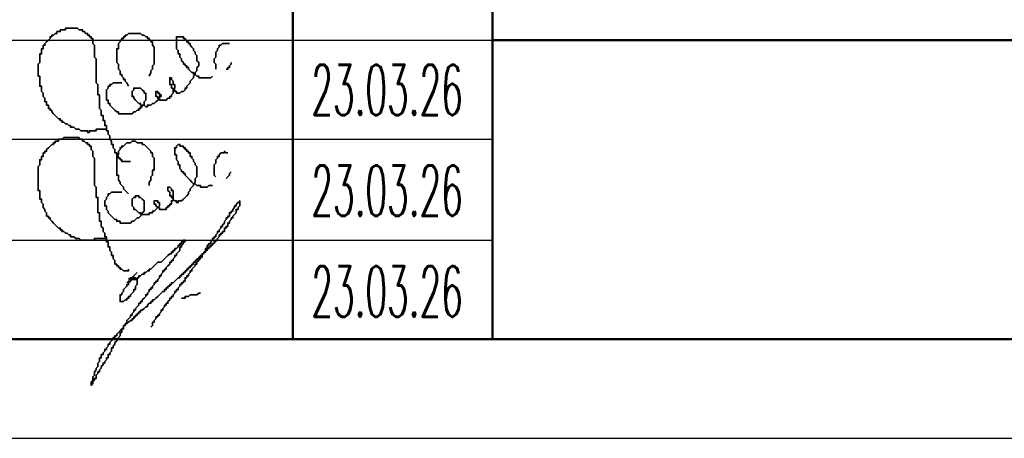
# Model space of a CAD drawing. Extents: x -832 to 0, y 8 to 595.
# Tile 4 of 20: x -147 to -98, y 8 to 29. Entities that reach past the tile are written whole.
import ezdxf

# ---------------------------------------------------------------- set-up
doc = ezdxf.new("R2010")
doc.units = 0
doc.layers.get('0').update_dxf_attribs({"lineweight": 25})
doc.styles.add('simplex.shx', font='simplex.shx', dxfattribs={"width": 0.9, "height": 2})

msp = doc.modelspace()

# ---------------------------------------------------------------- linework, layer by layer
msp.add_line((-832.019, 7.789), (0, 7.789))
at = {"color": 7, "lineweight": 50, "flags": 128}
for points in [[(-133.519, 67.141), (-133.519, 12.7)], [(-123.613, 12.7), (-123.613, 67.141)], [(-4.911, 27.517), (-123.613, 27.517)], [(-4.911, 12.7), (-812.207, 12.7)]]:
    msp.add_lwpolyline(points, dxfattribs=at)
at = {"color": 7, "lineweight": 35, "flags": 128}
for points in [[(-141.563, 21.505), (-141.647, 21.505), (-141.732, 21.505), (-141.817, 21.505), (-141.901, 21.505), (-141.986, 21.505), (-141.986, 21.59), (-142.071, 21.59), (-142.071, 21.675), (-142.155, 21.675), (-142.155, 21.759), (-142.24, 21.759), (-142.24, 21.844), (-142.24, 21.929), (-142.325, 21.929), (-142.325, 22.013), (-142.325, 22.098), (-142.409, 22.183), (-142.409, 22.267), (-142.409, 22.352), (-142.494, 22.352), (-142.494, 22.437), (-142.494, 22.521), (-142.579, 22.606), (-142.579, 22.691), (-142.579, 22.775), (-142.663, 22.86), (-142.663, 22.945), (-142.663, 23.029), (-142.748, 23.029), (-142.748, 23.114), (-142.748, 23.199), (-142.748, 23.283), (-142.833, 23.283), (-142.833, 23.368), (-142.833, 23.453), (-142.833, 23.537), (-142.917, 23.537), (-142.917, 23.622), (-142.917, 23.707), (-142.917, 23.791), (-143.002, 23.791), (-143.002, 23.876), (-143.002, 23.961), (-143.002, 24.045), (-143.087, 24.13), (-143.087, 24.215), (-143.087, 24.299), (-143.087, 24.384), (-143.087, 24.469), (-143.087, 24.553), (-143.087, 24.638), (-143.087, 24.723), (-143.087, 24.807), (-143.171, 24.807), (-143.171, 24.892), (-143.171, 24.977), (-143.171, 25.061), (-143.171, 25.146), (-143.171, 25.231), (-143.171, 25.315), (-143.256, 25.4), (-143.256, 25.485), (-143.256, 25.569), (-143.256, 25.654), (-143.256, 25.739), (-143.256, 25.823), (-143.256, 25.908), (-143.256, 25.993), (-143.256, 26.077), (-143.256, 26.162), (-143.256, 26.247), (-143.256, 26.331), (-143.256, 26.416), (-143.256, 26.501), (-143.256, 26.585), (-143.341, 26.67), (-143.341, 26.755), (-143.341, 26.839), (-143.341, 26.924), (-143.341, 27.009), (-143.341, 27.093), (-143.341, 27.178), (-143.341, 27.263), (-143.425, 27.347), (-143.425, 27.432), (-143.425, 27.517), (-143.425, 27.601), (-143.51, 27.601), (-143.51, 27.686), (-143.595, 27.686), (-143.595, 27.771), (-143.679, 27.771), (-143.679, 27.855), (-143.764, 27.855), (-143.849, 27.94), (-143.933, 27.94), (-143.933, 28.025), (-144.018, 28.025), (-144.103, 28.025), (-144.187, 28.109), (-144.272, 28.109), (-144.357, 28.109), (-144.441, 28.109), (-144.526, 28.109), (-144.611, 28.109), (-144.695, 28.109), (-144.78, 28.109), (-144.78, 28.025), (-144.865, 28.025), (-144.949, 28.025), (-145.034, 28.025), (-145.034, 27.94), (-145.119, 27.94), (-145.203, 27.94), (-145.203, 27.855), (-145.288, 27.855), (-145.373, 27.771), (-145.457, 27.771), (-145.457, 27.686), (-145.542, 27.686), (-145.542, 27.601), (-145.627, 27.517), (-145.711, 27.432), (-145.796, 27.347), (-145.796, 27.263), (-145.881, 27.263), (-145.881, 27.178), (-145.881, 27.093), (-145.965, 27.093), (-145.965, 27.009), (-145.965, 26.924), (-145.965, 26.839), (-146.05, 26.839), (-146.05, 26.755), (-146.05, 26.67), (-146.05, 26.585), (-146.05, 26.501), (-146.05, 26.416), (-146.135, 26.331), (-146.135, 26.247), (-146.135, 26.162), (-146.135, 26.077), (-146.135, 25.993), (-146.135, 25.908), (-146.135, 25.823), (-146.135, 25.739), (-146.05, 25.739), (-146.05, 25.654), (-146.05, 25.569), (-146.05, 25.485), (-146.05, 25.4), (-146.05, 25.315), (-146.05, 25.231), (-145.965, 25.231), (-145.965, 25.146), (-145.965, 25.061), (-145.965, 24.977), (-145.881, 24.892), (-145.881, 24.807), (-145.881, 24.723)], [(-140.631, 25.739), (-140.547, 25.908), (-140.547, 25.993), (-140.462, 26.077), (-140.462, 26.162), (-140.462, 26.247), (-140.377, 26.331), (-140.377, 26.416), (-140.377, 26.501), (-140.377, 26.585), (-140.377, 26.67), (-140.377, 26.755), (-140.377, 26.839), (-140.377, 26.924), (-140.377, 27.009), (-140.377, 27.093), (-140.377, 27.178), (-140.462, 27.263), (-140.462, 27.347), (-140.462, 27.432), (-140.547, 27.432), (-140.547, 27.517), (-140.631, 27.517), (-140.631, 27.601), (-140.716, 27.601), (-140.716, 27.686), (-140.801, 27.686), (-140.885, 27.771), (-140.97, 27.771), (-141.055, 27.855), (-141.139, 27.855), (-141.224, 27.855), (-141.309, 27.855), (-141.393, 27.855), (-141.478, 27.855), (-141.563, 27.855), (-141.647, 27.855), (-141.732, 27.771), (-141.817, 27.771), (-141.817, 27.686), (-141.901, 27.686), (-141.901, 27.601), (-141.986, 27.601), (-141.986, 27.517), (-142.071, 27.517), (-142.071, 27.432), (-142.155, 27.347), (-142.155, 27.263), (-142.155, 27.178), (-142.155, 27.093), (-142.24, 27.093), (-142.24, 27.009), (-142.24, 26.924), (-142.24, 26.839), (-142.24, 26.755), (-142.24, 26.67), (-142.24, 26.585), (-142.24, 26.501), (-142.24, 26.416), (-142.155, 26.331), (-142.155, 26.247), (-142.155, 26.162), (-142.155, 26.077), (-142.071, 25.993), (-142.071, 25.908), (-142.071, 25.823), (-141.986, 25.823), (-141.986, 25.739), (-141.901, 25.654), (-141.901, 25.569), (-141.817, 25.569), (-141.817, 25.485), (-141.732, 25.4), (-141.647, 25.231)], [(-138.261, 25.993), (-138.261, 26.077), (-138.261, 26.162), (-138.176, 26.247), (-138.176, 26.331), (-138.176, 26.416), (-138.261, 26.501), (-138.261, 26.585), (-138.261, 26.67), (-138.261, 26.755), (-138.345, 26.839), (-138.345, 26.924), (-138.43, 27.009), (-138.43, 27.093), (-138.515, 27.178), (-138.599, 27.263), (-138.599, 27.347), (-138.684, 27.347), (-138.684, 27.432), (-138.769, 27.432), (-138.769, 27.517), (-138.853, 27.517), (-138.853, 27.601), (-138.938, 27.601), (-138.938, 27.686), (-139.023, 27.686), (-139.107, 27.686), (-139.192, 27.686), (-139.277, 27.686), (-139.277, 27.601), (-139.277, 27.517), (-139.277, 27.432), (-139.277, 27.347), (-139.277, 27.263), (-139.277, 27.178), (-139.277, 27.093), (-139.192, 27.009), (-139.192, 26.924), (-139.192, 26.839), (-139.107, 26.839), (-139.107, 26.755), (-139.107, 26.67), (-139.023, 26.585), (-139.023, 26.501), (-138.938, 26.416), (-138.938, 26.331), (-138.853, 26.331), (-138.853, 26.247), (-138.769, 26.247), (-138.769, 26.162), (-138.684, 26.162), (-138.684, 26.077), (-138.599, 25.993), (-138.515, 25.908), (-138.43, 25.908), (-138.43, 25.823), (-138.345, 25.823), (-138.261, 25.739), (-138.176, 25.739), (-138.176, 25.654), (-138.091, 25.654), (-138.007, 25.654), (-137.922, 25.654), (-137.837, 25.654), (-137.753, 25.654), (-137.583, 25.654), (-137.499, 25.739)], [(-136.652, 27.347), (-136.737, 27.347), (-136.821, 27.347), (-136.906, 27.347), (-136.991, 27.347), (-137.075, 27.263), (-137.16, 27.263), (-137.16, 27.178), (-137.245, 27.093), (-137.245, 27.009), (-137.329, 26.924), (-137.329, 26.839), (-137.329, 26.755), (-137.329, 26.67), (-137.414, 26.585), (-137.414, 26.501), (-137.414, 26.416), (-137.329, 26.331), (-137.329, 26.247), (-137.329, 26.077)], [(-136.821, 26.077), (-136.737, 26.077), (-136.737, 26.162), (-136.652, 26.162), (-136.652, 26.247), (-136.567, 26.331), (-136.567, 26.416)], [(-141.986, 25.4), (-142.155, 25.4), (-142.24, 25.4), (-142.325, 25.4), (-142.409, 25.4), (-142.494, 25.315), (-142.579, 25.315), (-142.579, 25.231), (-142.663, 25.231), (-142.663, 25.146), (-142.748, 25.061), (-142.748, 24.977), (-142.748, 24.892), (-142.748, 24.807), (-142.748, 24.723), (-142.748, 24.638), (-142.748, 24.553), (-142.663, 24.553), (-142.663, 24.469), (-142.663, 24.384), (-142.579, 24.384), (-142.579, 24.299), (-142.494, 24.215), (-142.409, 24.13), (-142.325, 24.045), (-142.24, 23.961), (-142.155, 23.961), (-142.155, 23.876), (-142.071, 23.876), (-141.986, 23.876), (-141.901, 23.876), (-141.817, 23.876), (-141.732, 23.876), (-141.647, 23.876), (-141.563, 23.876), (-141.478, 23.876), (-141.393, 23.961), (-141.309, 23.961), (-141.224, 24.045), (-141.139, 24.045), (-141.139, 24.13), (-141.055, 24.13), (-141.055, 24.215), (-140.97, 24.215), (-140.97, 24.299), (-140.885, 24.299), (-140.885, 24.384), (-140.885, 24.469), (-140.801, 24.553), (-140.801, 24.638), (-140.801, 24.723), (-140.801, 24.807), (-140.801, 24.892), (-140.885, 24.892), (-140.885, 24.977), (-140.97, 25.061), (-141.055, 25.146), (-141.139, 25.146), (-141.224, 25.146), (-141.309, 25.146), (-141.393, 25.146), (-141.393, 25.061), (-141.478, 24.977), (-141.478, 24.892), (-141.478, 24.807), (-141.478, 24.723), (-141.393, 24.723), (-141.393, 24.638), (-141.309, 24.553), (-141.224, 24.469), (-141.139, 24.384), (-141.055, 24.384), (-141.055, 24.299), (-140.97, 24.299), (-140.885, 24.299), (-140.801, 24.215), (-140.716, 24.215), (-140.716, 24.299), (-140.631, 24.299), (-140.547, 24.299), (-140.462, 24.384), (-140.377, 24.384), (-140.293, 24.469), (-140.208, 24.553), (-140.123, 24.638), (-140.123, 24.723), (-140.039, 24.723), (-140.039, 24.807), (-140.123, 24.807), (-140.123, 24.892), (-140.208, 24.892), (-140.208, 24.977), (-140.293, 24.977), (-140.293, 24.892), (-140.293, 24.807), (-140.293, 24.723), (-140.208, 24.723), (-140.208, 24.638), (-140.123, 24.638), (-140.123, 24.553), (-140.039, 24.553), (-139.954, 24.553), (-139.869, 24.553), (-139.785, 24.553), (-139.7, 24.638), (-139.615, 24.638), (-139.615, 24.723), (-139.531, 24.723), (-139.531, 24.807), (-139.446, 24.892), (-139.446, 24.977), (-139.446, 25.061), (-139.361, 25.146), (-139.361, 25.231), (-139.361, 25.315), (-139.446, 25.315), (-139.446, 25.4), (-139.446, 25.485), (-139.531, 25.569), (-139.531, 25.654), (-139.615, 25.654), (-139.615, 25.569), (-139.615, 25.485), (-139.615, 25.4), (-139.615, 25.315), (-139.531, 25.315), (-139.531, 25.231), (-139.531, 25.146), (-139.446, 25.146), (-139.446, 25.061), (-139.361, 25.061), (-139.361, 24.977), (-139.277, 24.977), (-139.277, 24.892), (-139.192, 24.892), (-139.107, 24.892), (-139.023, 24.977), (-138.938, 24.977), (-138.853, 25.061), (-138.853, 25.146), (-138.769, 25.146), (-138.769, 25.231), (-138.684, 25.315), (-138.599, 25.4), (-138.599, 25.485), (-138.515, 25.569), (-138.43, 25.654), (-138.43, 25.739), (-138.345, 25.823), (-138.345, 25.908), (-138.261, 25.993)], [(-145.881, 24.723), (-145.796, 24.638), (-145.796, 24.553), (-145.796, 24.469), (-145.711, 24.469), (-145.711, 24.384), (-145.711, 24.299), (-145.627, 24.299), (-145.627, 24.215), (-145.627, 24.13), (-145.542, 24.13), (-145.542, 24.045), (-145.457, 24.045), (-145.457, 23.961), (-145.373, 23.876), (-145.288, 23.791), (-145.203, 23.707), (-145.119, 23.622), (-145.034, 23.622), (-145.034, 23.537), (-144.949, 23.537), (-144.949, 23.453), (-144.865, 23.453), (-144.78, 23.368), (-144.695, 23.368), (-144.611, 23.283), (-144.526, 23.283), (-144.526, 23.199), (-144.441, 23.199), (-144.357, 23.199), (-144.272, 23.114), (-144.187, 23.114), (-144.103, 23.114), (-144.018, 23.029), (-143.933, 23.029), (-143.849, 23.029), (-143.764, 23.029), (-143.679, 23.029), (-143.679, 22.945), (-143.595, 22.945), (-143.595, 23.029), (-143.51, 23.029), (-143.425, 23.029), (-143.341, 23.029), (-143.256, 23.029), (-143.256, 23.114), (-143.171, 23.114), (-143.087, 23.114), (-143.002, 23.114), (-142.833, 23.114), (-142.748, 23.114)], [(-141.647, 16.171), (-141.647, 16.087), (-141.732, 16.087), (-141.817, 16.087), (-141.901, 16.087), (-141.986, 16.171), (-142.071, 16.171), (-142.071, 16.256), (-142.155, 16.256), (-142.155, 16.341), (-142.24, 16.341), (-142.24, 16.425), (-142.325, 16.425), (-142.325, 16.51), (-142.325, 16.595), (-142.409, 16.679), (-142.409, 16.764), (-142.409, 16.849), (-142.494, 16.849), (-142.494, 16.933), (-142.494, 17.018), (-142.579, 17.103), (-142.579, 17.187), (-142.579, 17.272), (-142.663, 17.272), (-142.663, 17.357), (-142.663, 17.441), (-142.663, 17.526), (-142.748, 17.526), (-142.748, 17.611), (-142.748, 17.695), (-142.748, 17.78), (-142.833, 17.78), (-142.833, 17.865), (-142.833, 17.949), (-142.917, 18.034), (-142.917, 18.119), (-142.917, 18.203), (-143.002, 18.288), (-143.002, 18.373), (-143.002, 18.457), (-143.002, 18.542), (-143.087, 18.542), (-143.087, 18.627), (-143.087, 18.711), (-143.087, 18.796), (-143.087, 18.881), (-143.087, 18.965), (-143.171, 18.965), (-143.171, 19.05), (-143.171, 19.135), (-143.171, 19.219), (-143.171, 19.304), (-143.171, 19.389), (-143.171, 19.473), (-143.171, 19.558), (-143.171, 19.643), (-143.171, 19.727), (-143.256, 19.727), (-143.256, 19.812), (-143.256, 19.897), (-143.256, 19.981), (-143.256, 20.066), (-143.256, 20.151), (-143.256, 20.235), (-143.341, 20.32), (-143.341, 20.405), (-143.341, 20.489), (-143.341, 20.574), (-143.341, 20.659), (-143.341, 20.743), (-143.341, 20.828), (-143.341, 20.913), (-143.341, 20.997), (-143.341, 21.082), (-143.341, 21.167), (-143.341, 21.251), (-143.341, 21.336), (-143.341, 21.421), (-143.341, 21.505), (-143.341, 21.59), (-143.341, 21.675), (-143.425, 21.759), (-143.425, 21.844), (-143.425, 21.929), (-143.425, 22.013), (-143.51, 22.098), (-143.51, 22.183), (-143.51, 22.267), (-143.595, 22.267), (-143.595, 22.352), (-143.679, 22.352), (-143.679, 22.437), (-143.764, 22.437), (-143.849, 22.521), (-143.933, 22.521), (-143.933, 22.606), (-144.018, 22.606), (-144.103, 22.606), (-144.103, 22.691), (-144.187, 22.691), (-144.272, 22.691), (-144.357, 22.691), (-144.441, 22.691), (-144.526, 22.691), (-144.611, 22.691), (-144.695, 22.691), (-144.78, 22.691), (-144.865, 22.691), (-144.949, 22.606), (-145.034, 22.606), (-145.119, 22.606), (-145.119, 22.521), (-145.203, 22.521), (-145.288, 22.521), (-145.288, 22.437), (-145.373, 22.437), (-145.373, 22.352), (-145.457, 22.352), (-145.542, 22.267), (-145.627, 22.183), (-145.711, 22.098), (-145.711, 22.013), (-145.796, 22.013), (-145.796, 21.929), (-145.881, 21.929), (-145.881, 21.844), (-145.881, 21.759), (-145.965, 21.759), (-145.965, 21.675), (-145.965, 21.59), (-146.05, 21.59), (-146.05, 21.505), (-146.05, 21.421), (-146.05, 21.336), (-146.135, 21.251), (-146.135, 21.167), (-146.135, 21.082), (-146.135, 20.997), (-146.135, 20.913), (-146.135, 20.828), (-146.135, 20.743), (-146.135, 20.659), (-146.135, 20.574), (-146.135, 20.489), (-146.135, 20.405), (-146.135, 20.32), (-146.135, 20.235), (-146.135, 20.151), (-146.135, 20.066), (-146.05, 20.066), (-146.05, 19.981), (-146.05, 19.897), (-146.05, 19.812), (-146.05, 19.727), (-146.05, 19.643), (-145.965, 19.643), (-145.965, 19.558), (-145.965, 19.473), (-145.881, 19.389)], [(-140.631, 20.32), (-140.631, 20.489), (-140.547, 20.574), (-140.547, 20.743), (-140.462, 20.828), (-140.462, 20.913), (-140.462, 20.997), (-140.462, 21.082), (-140.377, 21.082), (-140.377, 21.167), (-140.377, 21.251), (-140.377, 21.336), (-140.377, 21.421), (-140.377, 21.505), (-140.377, 21.59), (-140.377, 21.675), (-140.462, 21.759), (-140.462, 21.844), (-140.462, 21.929), (-140.547, 21.929), (-140.547, 22.013), (-140.631, 22.098), (-140.716, 22.183), (-140.801, 22.267), (-140.885, 22.352), (-140.97, 22.352), (-140.97, 22.437), (-141.055, 22.437), (-141.139, 22.437), (-141.224, 22.437), (-141.309, 22.521), (-141.393, 22.521), (-141.478, 22.521), (-141.563, 22.437), (-141.647, 22.437), (-141.732, 22.437), (-141.817, 22.352), (-141.901, 22.267), (-141.986, 22.267), (-141.986, 22.183), (-142.071, 22.183), (-142.071, 22.098), (-142.155, 22.013), (-142.155, 21.929), (-142.155, 21.844), (-142.24, 21.844), (-142.24, 21.759), (-142.24, 21.675), (-142.24, 21.59), (-142.24, 21.505), (-142.24, 21.421), (-142.24, 21.336), (-142.24, 21.251), (-142.24, 21.167), (-142.24, 21.082), (-142.24, 20.997), (-142.24, 20.913), (-142.24, 20.828), (-142.155, 20.828), (-142.155, 20.743), (-142.155, 20.659), (-142.155, 20.574), (-142.071, 20.489), (-142.071, 20.405), (-141.986, 20.32), (-141.901, 20.235), (-141.901, 20.151), (-141.817, 20.066), (-141.732, 19.981), (-141.647, 19.897)], [(-138.345, 20.574), (-138.345, 20.659), (-138.261, 20.743), (-138.261, 20.828), (-138.261, 20.913), (-138.261, 20.997), (-138.261, 21.082), (-138.261, 21.167), (-138.261, 21.251), (-138.345, 21.336), (-138.345, 21.421), (-138.43, 21.505), (-138.43, 21.59), (-138.515, 21.675), (-138.515, 21.759), (-138.599, 21.759), (-138.599, 21.844), (-138.599, 21.929), (-138.684, 21.929), (-138.684, 22.013), (-138.769, 22.013), (-138.769, 22.098), (-138.853, 22.098), (-138.853, 22.183), (-138.938, 22.183), (-138.938, 22.267), (-139.023, 22.267), (-139.107, 22.267), (-139.107, 22.352), (-139.192, 22.352), (-139.277, 22.267), (-139.277, 22.183), (-139.361, 22.183), (-139.361, 22.098), (-139.361, 22.013), (-139.361, 21.929), (-139.361, 21.844), (-139.277, 21.844), (-139.277, 21.759), (-139.277, 21.675), (-139.277, 21.59), (-139.192, 21.505), (-139.192, 21.421), (-139.192, 21.336), (-139.107, 21.336), (-139.107, 21.251), (-139.107, 21.167), (-139.023, 21.082), (-139.023, 20.997), (-138.938, 20.997), (-138.938, 20.913), (-138.853, 20.913), (-138.853, 20.828), (-138.769, 20.743), (-138.684, 20.659), (-138.599, 20.574), (-138.515, 20.489), (-138.43, 20.405), (-138.345, 20.405), (-138.261, 20.32), (-138.176, 20.32), (-138.091, 20.32), (-138.091, 20.235), (-138.007, 20.235), (-137.922, 20.235), (-137.837, 20.235), (-137.753, 20.235), (-137.668, 20.32), (-137.499, 20.32)], [(-136.737, 21.929), (-136.821, 21.929), (-136.906, 22.013), (-136.906, 21.929), (-136.991, 21.929), (-137.075, 21.929), (-137.16, 21.844), (-137.16, 21.759), (-137.245, 21.759), (-137.245, 21.675), (-137.329, 21.59), (-137.329, 21.505), (-137.329, 21.421), (-137.414, 21.336), (-137.414, 21.251), (-137.414, 21.167), (-137.414, 21.082), (-137.414, 20.997), (-137.414, 20.913), (-137.414, 20.828), (-137.329, 20.743)], [(-136.821, 20.659), (-136.737, 20.743), (-136.652, 20.828), (-136.652, 20.913), (-136.567, 20.997)], [(-141.986, 19.981), (-142.155, 19.981), (-142.24, 19.981), (-142.409, 19.981), (-142.494, 19.981), (-142.579, 19.897), (-142.663, 19.897), (-142.663, 19.812), (-142.748, 19.727), (-142.748, 19.643), (-142.833, 19.558), (-142.833, 19.473), (-142.833, 19.389), (-142.833, 19.304), (-142.748, 19.304), (-142.748, 19.219), (-142.748, 19.135), (-142.663, 19.05), (-142.663, 18.965), (-142.579, 18.881), (-142.494, 18.796), (-142.409, 18.711), (-142.325, 18.627), (-142.24, 18.627), (-142.24, 18.542), (-142.155, 18.542), (-142.071, 18.542), (-142.071, 18.457), (-141.986, 18.457), (-141.901, 18.457), (-141.817, 18.457), (-141.732, 18.457), (-141.647, 18.457), (-141.563, 18.457), (-141.478, 18.542), (-141.393, 18.542), (-141.309, 18.627), (-141.224, 18.711), (-141.139, 18.711), (-141.055, 18.796), (-140.97, 18.881), (-140.97, 18.965), (-140.885, 19.05), (-140.885, 19.135), (-140.885, 19.219), (-140.885, 19.304), (-140.885, 19.389), (-140.885, 19.473), (-140.885, 19.558), (-140.97, 19.643), (-141.055, 19.727), (-141.139, 19.727), (-141.139, 19.812), (-141.224, 19.812), (-141.309, 19.812), (-141.309, 19.727), (-141.393, 19.727), (-141.478, 19.643), (-141.478, 19.558), (-141.478, 19.473), (-141.478, 19.389), (-141.478, 19.304), (-141.393, 19.219), (-141.393, 19.135), (-141.309, 19.135), (-141.224, 19.05), (-141.139, 18.965), (-141.055, 18.965), (-141.055, 18.881), (-140.97, 18.881), (-140.885, 18.881), (-140.801, 18.881), (-140.716, 18.881), (-140.631, 18.881), (-140.631, 18.965), (-140.547, 18.965), (-140.462, 18.965), (-140.462, 19.05), (-140.377, 19.05), (-140.293, 19.135), (-140.208, 19.219), (-140.123, 19.304), (-140.123, 19.389), (-140.123, 19.473), (-140.208, 19.473), (-140.208, 19.558), (-140.293, 19.558), (-140.377, 19.558), (-140.377, 19.473), (-140.377, 19.389), (-140.293, 19.389), (-140.293, 19.304), (-140.208, 19.219), (-140.123, 19.219), (-140.123, 19.135), (-140.039, 19.135), (-139.954, 19.135), (-139.869, 19.135), (-139.785, 19.135), (-139.785, 19.219), (-139.7, 19.219), (-139.7, 19.304), (-139.615, 19.304), (-139.615, 19.389), (-139.531, 19.389), (-139.531, 19.473), (-139.531, 19.558), (-139.446, 19.558), (-139.446, 19.643), (-139.446, 19.727), (-139.446, 19.812), (-139.446, 19.897), (-139.446, 19.981), (-139.446, 20.066), (-139.531, 20.066), (-139.531, 20.151), (-139.615, 20.235), (-139.7, 20.235), (-139.7, 20.151), (-139.7, 20.066), (-139.615, 19.981), (-139.615, 19.897), (-139.615, 19.812), (-139.531, 19.812), (-139.531, 19.727), (-139.446, 19.643), (-139.361, 19.558), (-139.277, 19.558), (-139.277, 19.473), (-139.192, 19.473), (-139.192, 19.558), (-139.107, 19.558), (-139.023, 19.558), (-138.938, 19.643), (-138.853, 19.727), (-138.769, 19.812), (-138.684, 19.897), (-138.684, 19.981), (-138.599, 20.066), (-138.599, 20.151), (-138.515, 20.235), (-138.43, 20.32), (-138.43, 20.405), (-138.345, 20.489), (-138.345, 20.574)], [(-143.171, 11.43), (-143.171, 11.515), (-143.087, 11.599), (-143.087, 11.684), (-143.087, 11.769), (-143.002, 11.769), (-143.002, 11.853), (-143.002, 11.938), (-142.917, 11.938), (-142.917, 12.023), (-142.833, 12.107), (-142.833, 12.192), (-142.748, 12.192), (-142.748, 12.277), (-142.663, 12.361), (-142.663, 12.446), (-142.579, 12.446), (-142.579, 12.531), (-142.494, 12.615), (-142.409, 12.7), (-142.409, 12.785), (-142.325, 12.785), (-142.325, 12.869), (-142.24, 12.869), (-142.24, 12.954), (-142.155, 13.039), (-142.071, 13.123), (-141.986, 13.208), (-141.901, 13.293), (-141.901, 13.377), (-141.817, 13.377), (-141.817, 13.462), (-141.732, 13.462), (-141.647, 13.547), (-141.563, 13.631), (-141.478, 13.631), (-141.478, 13.716), (-141.393, 13.716), (-141.393, 13.801), (-141.309, 13.801), (-141.309, 13.885), (-141.224, 13.885), (-141.224, 13.97), (-141.139, 13.97), (-141.139, 14.055), (-141.055, 14.055), (-141.055, 14.139), (-140.97, 14.139), (-140.885, 14.224), (-140.801, 14.309), (-140.716, 14.309), (-140.716, 14.393), (-140.631, 14.478), (-140.547, 14.478), (-140.547, 14.563), (-140.462, 14.563), (-140.462, 14.647), (-140.377, 14.647), (-140.293, 14.732), (-140.208, 14.817), (-140.123, 14.901), (-140.039, 14.986), (-139.954, 15.071), (-139.869, 15.071), (-139.869, 15.155), (-139.785, 15.155), (-139.785, 15.24), (-139.7, 15.24), (-139.7, 15.325), (-139.615, 15.325), (-139.615, 15.409), (-139.531, 15.409), (-139.531, 15.494), (-139.446, 15.494), (-139.361, 15.579), (-139.277, 15.663), (-139.192, 15.748), (-139.107, 15.748), (-139.107, 15.833), (-139.023, 15.833), (-139.023, 15.917), (-138.938, 15.917), (-138.938, 16.002), (-138.853, 16.002), (-138.853, 16.087), (-138.769, 16.087), (-138.769, 16.171), (-138.684, 16.171), (-138.684, 16.256), (-138.599, 16.256), (-138.599, 16.341), (-138.515, 16.341), (-138.515, 16.425), (-138.43, 16.425), (-138.43, 16.51), (-138.345, 16.51), (-138.345, 16.595), (-138.261, 16.595), (-138.261, 16.679), (-138.176, 16.679), (-138.176, 16.764), (-138.091, 16.849), (-138.007, 16.849), (-138.007, 16.933), (-137.922, 16.933), (-137.922, 17.018), (-137.837, 17.018), (-137.837, 17.103), (-137.753, 17.103), (-137.753, 17.187), (-137.668, 17.187), (-137.668, 17.272), (-137.583, 17.272), (-137.583, 17.357), (-137.499, 17.357), (-137.499, 17.441), (-137.414, 17.441), (-137.414, 17.526), (-137.329, 17.526), (-137.329, 17.611), (-137.245, 17.611), (-137.245, 17.695), (-137.16, 17.78), (-137.16, 17.865), (-137.075, 17.865), (-137.075, 17.949), (-136.991, 17.949), (-136.991, 18.034), (-136.906, 18.034), (-136.906, 18.119), (-136.906, 18.203), (-136.821, 18.203), (-136.821, 18.288), (-136.737, 18.288), (-136.737, 18.373), (-136.737, 18.457), (-136.652, 18.457), (-136.652, 18.542), (-136.567, 18.627), (-136.567, 18.711), (-136.483, 18.711), (-136.483, 18.796), (-136.398, 18.881), (-136.313, 18.965), (-136.313, 19.05), (-136.313, 19.135), (-136.229, 19.135), (-136.229, 19.219), (-136.144, 19.304), (-136.144, 19.389), (-136.144, 19.473), (-136.144, 19.558), (-136.229, 19.473), (-136.313, 19.389), (-136.313, 19.304), (-136.398, 19.304), (-136.398, 19.219), (-136.483, 19.135), (-136.483, 19.05), (-136.567, 19.05), (-136.567, 18.965), (-136.652, 18.965), (-136.652, 18.881), (-136.652, 18.796), (-136.737, 18.796), (-136.737, 18.711), (-136.821, 18.711), (-136.821, 18.627), (-136.906, 18.542), (-136.906, 18.457), (-136.991, 18.373), (-136.991, 18.288), (-137.075, 18.288), (-137.075, 18.203)], [(-145.881, 19.389), (-145.881, 19.304), (-145.881, 19.219), (-145.796, 19.135), (-145.796, 19.05), (-145.711, 18.965), (-145.711, 18.881), (-145.711, 18.796), (-145.627, 18.796), (-145.627, 18.711), (-145.542, 18.711), (-145.542, 18.627), (-145.457, 18.542), (-145.373, 18.457), (-145.288, 18.373), (-145.203, 18.288), (-145.119, 18.203), (-145.034, 18.203), (-145.034, 18.119), (-144.949, 18.119), (-144.949, 18.034), (-144.865, 18.034), (-144.78, 17.949), (-144.695, 17.949), (-144.611, 17.865), (-144.526, 17.865), (-144.526, 17.78), (-144.441, 17.78), (-144.357, 17.78), (-144.272, 17.695), (-144.187, 17.695), (-144.103, 17.695), (-144.018, 17.611), (-143.933, 17.611), (-143.849, 17.611), (-143.764, 17.611), (-143.679, 17.611), (-143.595, 17.611), (-143.51, 17.611), (-143.425, 17.611), (-143.341, 17.611), (-143.341, 17.695), (-143.256, 17.695), (-143.171, 17.695), (-143.087, 17.695), (-143.002, 17.695), (-142.917, 17.695), (-142.748, 17.695)], [(-137.075, 18.203), (-137.16, 18.119), (-137.16, 18.034), (-137.245, 18.034), (-137.245, 17.949), (-137.329, 17.865), (-137.329, 17.78), (-137.414, 17.78), (-137.414, 17.695), (-137.499, 17.695), (-137.499, 17.611), (-137.583, 17.526), (-137.583, 17.441), (-137.668, 17.441), (-137.668, 17.357), (-137.753, 17.357), (-137.753, 17.272), (-137.753, 17.187), (-137.837, 17.187), (-137.837, 17.103), (-137.922, 17.018), (-137.922, 16.933), (-138.007, 16.933), (-138.007, 16.849), (-138.007, 16.764), (-138.091, 16.764), (-138.091, 16.679), (-138.176, 16.595), (-138.261, 16.51), (-138.261, 16.425), (-138.345, 16.425), (-138.345, 16.341), (-138.43, 16.256), (-138.515, 16.171), (-138.515, 16.087), (-138.599, 16.087), (-138.599, 16.002), (-138.684, 15.917), (-138.684, 15.833), (-138.769, 15.833), (-138.769, 15.748), (-138.853, 15.748), (-138.853, 15.663), (-138.853, 15.579), (-138.938, 15.579), (-138.938, 15.494), (-139.023, 15.494), (-139.023, 15.409), (-139.107, 15.409), (-139.107, 15.325), (-139.192, 15.24), (-139.192, 15.155), (-139.277, 15.155), (-139.277, 15.071), (-139.361, 15.071), (-139.361, 14.986), (-139.446, 14.901), (-139.446, 14.817), (-139.531, 14.817), (-139.531, 14.732), (-139.615, 14.732), (-139.615, 14.647), (-139.7, 14.563), (-139.7, 14.478), (-139.785, 14.478), (-139.785, 14.393), (-139.869, 14.393), (-139.869, 14.309), (-139.954, 14.224), (-139.954, 14.139), (-140.039, 14.139), (-140.039, 14.055), (-140.123, 13.97), (-140.123, 13.885), (-140.208, 13.885), (-140.208, 13.801), (-140.293, 13.801), (-140.293, 13.716), (-140.377, 13.631), (-140.377, 13.547), (-140.462, 13.547), (-140.462, 13.462), (-140.462, 13.377), (-140.547, 13.293)], [(-141.732, 15.494), (-141.647, 15.579), (-141.563, 15.579), (-141.478, 15.663), (-141.393, 15.663), (-141.309, 15.663), (-141.224, 15.748), (-141.139, 15.748), (-141.139, 15.833), (-141.055, 15.833), (-140.97, 15.917), (-140.885, 15.917), (-140.885, 16.002), (-140.801, 16.002), (-140.716, 16.087), (-140.631, 16.087), (-140.631, 16.171), (-140.547, 16.171), (-140.462, 16.256), (-140.377, 16.341), (-140.293, 16.425), (-140.208, 16.51), (-140.039, 16.51), (-139.954, 16.595), (-139.869, 16.679), (-139.785, 16.764), (-139.7, 16.849), (-139.615, 16.933), (-139.531, 16.933), (-139.531, 17.018), (-139.446, 17.018), (-139.446, 17.103), (-139.361, 17.103), (-139.361, 17.187), (-139.277, 17.187), (-139.192, 17.272), (-139.192, 17.357), (-139.107, 17.357), (-139.107, 17.441), (-139.023, 17.441), (-139.023, 17.526), (-138.938, 17.526), (-138.938, 17.611), (-138.853, 17.611), (-138.853, 17.526), (-138.938, 17.526), (-138.938, 17.441), (-139.023, 17.357), (-139.023, 17.272), (-139.107, 17.272), (-139.107, 17.187), (-139.107, 17.103), (-139.192, 17.018), (-139.277, 16.933), (-139.277, 16.849), (-139.361, 16.849), (-139.361, 16.764), (-139.446, 16.679), (-139.446, 16.595), (-139.531, 16.595), (-139.531, 16.51), (-139.615, 16.51), (-139.615, 16.425), (-139.7, 16.341), (-139.785, 16.256), (-139.785, 16.171), (-139.869, 16.171), (-139.869, 16.087), (-139.954, 16.087), (-139.954, 16.002), (-140.039, 15.917), (-140.039, 15.833), (-140.123, 15.833), (-140.123, 15.748), (-140.208, 15.663), (-140.208, 15.579), (-140.293, 15.579), (-140.293, 15.494), (-140.377, 15.494), (-140.377, 15.409), (-140.462, 15.325), (-140.462, 15.24), (-140.547, 15.24), (-140.547, 15.155), (-140.631, 15.155), (-140.631, 15.071), (-140.716, 14.986), (-140.716, 14.901), (-140.801, 14.901), (-140.801, 14.817), (-140.885, 14.732), (-140.97, 14.647), (-140.97, 14.563), (-141.055, 14.563), (-141.055, 14.478), (-141.139, 14.478), (-141.139, 14.393), (-141.224, 14.309), (-141.309, 14.224), (-141.309, 14.139), (-141.393, 14.139), (-141.393, 14.055), (-141.478, 13.97), (-141.478, 13.885), (-141.563, 13.885), (-141.563, 13.801), (-141.647, 13.716), (-141.732, 13.631), (-141.732, 13.547), (-141.817, 13.462), (-141.817, 13.377), (-141.901, 13.377), (-141.901, 13.293), (-141.901, 13.208), (-141.986, 13.208), (-141.986, 13.123), (-141.986, 13.039), (-142.071, 13.039), (-142.071, 12.954), (-142.071, 12.869), (-142.155, 12.785), (-142.155, 12.7), (-142.24, 12.7), (-142.24, 12.615), (-142.325, 12.531), (-142.325, 12.446), (-142.409, 12.361), (-142.409, 12.277), (-142.494, 12.277), (-142.494, 12.192), (-142.494, 12.107), (-142.579, 12.023), (-142.579, 11.938), (-142.663, 11.938), (-142.663, 11.853), (-142.663, 11.769), (-142.748, 11.769), (-142.748, 11.684), (-142.833, 11.599), (-142.833, 11.515), (-142.917, 11.515), (-142.917, 11.43), (-143.002, 11.345), (-143.002, 11.261), (-143.087, 11.176), (-143.087, 11.091), (-143.171, 11.091), (-143.171, 11.007), (-143.256, 10.922), (-143.256, 10.837), (-143.256, 10.753), (-143.341, 10.753), (-143.341, 10.668), (-143.425, 10.583), (-143.425, 10.499), (-143.51, 10.414), (-143.51, 10.499), (-143.51, 10.583), (-143.425, 10.668), (-143.425, 10.753), (-143.425, 10.837), (-143.341, 10.922), (-143.341, 11.007), (-143.341, 11.091), (-143.256, 11.176), (-143.256, 11.261), (-143.171, 11.345), (-143.171, 11.43)], [(-141.224, 16.002), (-141.309, 15.917), (-141.393, 15.833), (-141.478, 15.748), (-141.563, 15.663), (-141.563, 15.579), (-141.647, 15.494), (-141.647, 15.409), (-141.732, 15.409), (-141.732, 15.325), (-141.817, 15.24), (-141.901, 15.155), (-141.901, 15.071), (-141.986, 14.986), (-141.986, 14.901), (-142.071, 14.901), (-142.071, 14.817), (-142.071, 14.732), (-142.071, 14.647), (-142.071, 14.563), (-141.986, 14.563), (-141.901, 14.563), (-141.817, 14.647), (-141.732, 14.647), (-141.732, 14.732), (-141.647, 14.732), (-141.647, 14.817), (-141.563, 14.817), (-141.563, 14.901), (-141.478, 14.986), (-141.393, 15.071), (-141.393, 15.155), (-141.309, 15.155), (-141.309, 15.24), (-141.309, 15.325), (-141.224, 15.409), (-141.224, 15.494), (-141.224, 15.579), (-141.224, 15.663), (-141.309, 15.663), (-141.309, 15.748), (-141.393, 15.748), (-141.478, 15.748), (-141.563, 15.748), (-141.647, 15.663)], [(-139.023, 14.732), (-138.853, 14.732), (-138.853, 14.817), (-138.769, 14.817), (-138.684, 14.817), (-138.599, 14.901), (-138.515, 14.901), (-138.43, 14.901), (-138.345, 14.901), (-138.261, 14.901), (-138.176, 14.986), (-138.091, 14.986)]]:
    msp.add_lwpolyline(points, dxfattribs=at)
at = {"color": 7, "lineweight": 25, "flags": 128}
for points in [[(-187.96, 27.517), (-123.613, 27.517)], [(-187.96, 22.606), (-123.613, 22.606)], [(-187.96, 17.611), (-123.613, 17.611)]]:
    msp.add_lwpolyline(points, dxfattribs=at)

# ---------------------------------------------------------------- texts
at = {"color": 7, "lineweight": 20, "style": 'simplex.shx', "width": 0.5}
for p in [(-132.594, 23.804), (-132.594, 18.809), (-132.594, 13.814)]:
    msp.add_text('23.03.26', height=2.5, dxfattribs=at).set_placement(p)

doc.saveas('drawing.dxf')
